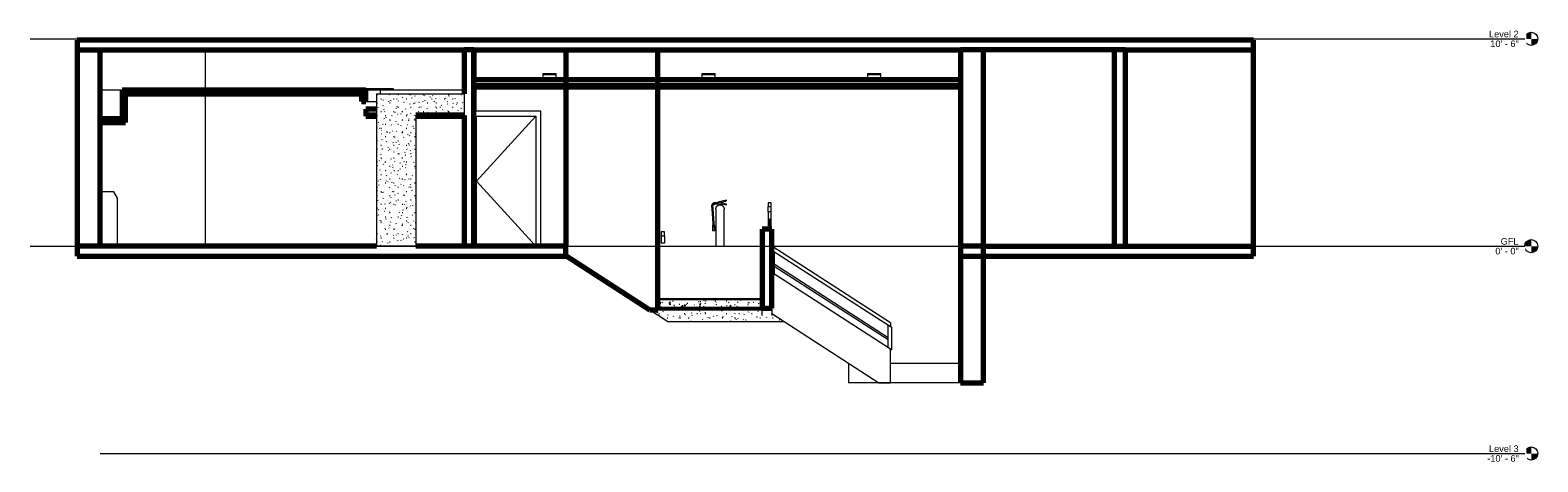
# Model space of a CAD drawing. Header units: inches. Extents: x -109 to 1547, y -131 to 131.
# Tile 2 of 2: x 630 to 1547, y -131 to 131. Entities that reach past the tile are written whole.
import ezdxf

# ---------------------------------------------------------------- set-up
doc = ezdxf.new("R2010")
doc.units = ezdxf.units.IN
doc.header["$MEASUREMENT"] = 0
for name, color, linetype, lineweight in [('A-CLNG-____-MCUT', 13, 'Continuous', 70), ('A-CLNG-____-OTLN', 13, 'Continuous', 18), ('A-CLNG-____-PATT', 13, 'Continuous', 70), ('A-DOOR-____-OTLN', 31, 'Continuous', 18), ('A-FLOR-____-MCUT', 192, 'Continuous', 70), ('A-FLOR-____-OTLN', 192, 'Continuous', 18), ('A-FLOR-HRAL-MCUT', 11, 'Continuous', 9), ('A-FLOR-HRAL-OTLN', 11, 'Continuous', 9), ('A-FLOR-LEVL-OTLN', 51, 'Continuous', 9), ('A-WALL-____-MCUT', 113, 'Continuous', 70), ('A-WALL-____-OTLN', 113, 'Continuous', 18), ('E-LITE-EQPM-OTLN', 33, 'Continuous', 9), ('I-WALL-____-MCUT', 2, 'Continuous', 70), ('I-WALL-____-OTLN', 2, 'Continuous', 18), ('M-EQPM-____-OTLN', 50, 'Continuous', 9), ('Q-SPCQ-____-OTLN', 91, 'Continuous', 9), ('S-BEAM-____-OTLN', 12, 'Continuous', 9), ('S-COLS-____-OTLN', 52, 'Continuous', 9), ('S-STRS-____-MCUT', 31, 'Continuous', 30), ('S-STRS-____-OTLN', 31, 'Continuous', 9)]:
    doc.layers.add(name, color=color, linetype=linetype, lineweight=lineweight)
doc.styles.add('Arial', font='arial.ttf', dxfattribs={"height": 4})
pattern_1 = [(0, (1048.511, 0), (10.24, 2.56), [0.4224, -7.258, 0.4224, -7.258, -40.96]), (0, (1048.511, 0), (10.24, 2.56), [-15.36, 0.4224, -14.938, 0.4224, -7.258, -17.92]), (0, (1048.511, 0), (10.24, 2.56), [-38.4, 0.4224, -4.698, 0.4224, -12.378]), (120, (1052.351, 1.28), (-7.337025, 7.5881), [0.4224, -7.258, 0.4224, -7.258, -40.96]), (120, (1052.351, 1.28), (-7.337025, 7.5881), [-15.36, 0.4224, -14.938, 0.4224, -7.258, -17.92]), (120, (1052.351, 1.28), (-7.337025, 7.5881), [-38.4, 0.4224, -4.698, 0.4224, -12.378]), (240, (1053.631, 6.4), (-2.902975, -10.1481), [0.4224, -7.258, 0.4224, -7.258, -40.96]), (240, (1053.631, 6.4), (-2.902975, -10.1481), [-15.36, 0.4224, -14.938, 0.4224, -7.258, -17.92]), (240, (1053.631, 6.4), (-2.902975, -10.1481), [-38.4, 0.4224, -4.698, 0.4224, -12.378])]

# ---------------------------------------------------------------- blocks, each defined once
blk = doc.blocks.new('Door-Single-Panel - 36_ x 80_ 2-410649-Internal Elevation 4 - a')
at = {"layer": 'A-DOOR-____-OTLN'}
for p, q in [((-489.3, 82), (-528.74, 82)), ((-492.3, 79), (-528.3, 39.5)), ((-528.3, 0), (-528.3, 79)), ((-528.3, 79), (-492.3, 79)), ((-492.3, 79), (-492.3, 0)), ((-489.3, 0), (-489.3, 82)), ((-492.3, 0), (-528.3, 39.5))]:
    blk.add_line(p, q, dxfattribs=at)
blk = doc.blocks.new('Radiator - Hydronic Fin Tube - 0-1_4_ NPT-485775-Internal Elevation 4 - a')
at = {"layer": 'M-EQPM-____-OTLN'}
for p, q in [((-748.91, 33), (-757.1, 33)), ((-746.6, 29.28), (-748.91, 33)), ((-746.6, 0.53), (-746.6, 29.28)), ((-747.1, 0), (-746.6, 0.53))]:
    blk.add_line(p, q, dxfattribs=at)
blk = doc.blocks.new('Downlight - Recessed Can - 8_ Incandescent - 120V-452348-Internal Elevation 4 - a')
at = {"layer": 'E-LITE-EQPM-OTLN'}
for p, q in [((-391.3, 104.75), (-391.3, 104.25)), ((-387.3, 104.75), (-391.3, 104.75)), ((-391.3, 104.25), (-387.3, 104.25)), ((-391.3, 104.25), (-391.3, 101)), ((-387.3, 104.25), (-391.3, 104.25)), ((-383.3, 104.75), (-387.3, 104.75)), ((-387.3, 104.25), (-383.3, 104.25)), ((-383.3, 104.25), (-387.3, 104.25)), ((-383.3, 104.25), (-383.3, 104.75)), ((-383.3, 101), (-383.3, 104.25))]:
    blk.add_line(p, q, dxfattribs=at)
blk = doc.blocks.new('Recessed Volumetric Light - 2_x2__2 Lamp_ - 120V-455015-Internal Elevation 4 - a')
at = {"layer": 'E-LITE-EQPM-OTLN'}
for p, q in [((-674.7, 95.63), (-698.7, 95.63)), ((-698.7, 95.63), (-698.7, 94.75)), ((-674.7, 94.75), (-674.7, 95.63))]:
    blk.add_line(p, q, dxfattribs=at)
blk = doc.blocks.new('Recessed Volumetric Light - 2_x2__2 Lamp_ - 120V-V1-Internal Elevation 4 - a')
at = {"layer": 'E-LITE-EQPM-OTLN'}
for p, q in [((-650.7, 95.63), (-674.7, 95.63)), ((-650.7, 94.75), (-650.7, 95.63))]:
    blk.add_line(p, q, dxfattribs=at)
blk = doc.blocks.new('Fire Extinguisher - EX-5_-464805-Internal Elevation 4 - a')
at = {"layer": 'Q-SPCQ-____-OTLN'}
for p, q in [((-376.29, 28.06), (-381.62, 26.73)), ((-376.67, 27.43), (-376.29, 27.81)), ((-376.29, 27.81), (-376.29, 28.06)), ((-385.16, 22.77), (-384.6, 13.74)), ((-383.85, 13.79), (-384.41, 22.88)), ((-382.79, 26.44), (-382.9, 26.44)), ((-382.9, 25.69), (-382.79, 25.69)), ((-382.79, 25.69), (-382.79, 26.44)), ((-381.62, 26.44), (-382.79, 26.44)), ((-382.79, 26.44), (-382.79, 25.69)), ((-382.79, 25.69), (-381.62, 25.69)), ((-382.79, 22.53), (-382.79, 0.31)), ((-381.62, 26.73), (-381.62, 25.52)), ((-381.62, 25.52), (-380.72, 25.52)), ((-380.94, 25.82), (-380.94, 25.06)), ((-380.94, 25.06), (-379.63, 25.06)), ((-379.85, 25.52), (-379.79, 25.52)), ((-379.79, 25.52), (-379.79, 25.57)), ((-379.64, 25.81), (-376.29, 25.03)), ((-379.63, 25.06), (-379.63, 25.82)), ((-379.54, 26.71), (-376.67, 27.43)), ((-379.54, 26.28), (-379.54, 26.71)), ((-376.29, 25.53), (-379.54, 26.28)), ((-377.79, 0.31), (-377.79, 22.53)), ((-376.29, 25.03), (-376.29, 25.53)), ((-383.83, 13.92), (-384.67, 13.85)), ((-384.67, 13.85), (-384.57, 12.7)), ((-384.63, 9.37), (-384.56, 12.82)), ((-384.56, 12.82), (-384.63, 9.37)), ((-384.63, 9.37), (-383.14, 9.5)), ((-384.57, 12.7), (-384.55, 12.7)), ((-384.55, 12.7), (-384.51, 12.7)), ((-384.51, 12.7), (-383.73, 12.77)), ((-383.73, 12.77), (-383.83, 13.92)), ((-383.78, 12.89), (-383.14, 9.5)), ((-383.14, 9.5), (-383.78, 12.89))]:
    blk.add_line(p, q, dxfattribs=at)
at = {"layer": 'Q-SPCQ-____-OTLN', "flags": 128}
for points in [[(-384.11, 26.2), (-384.18, 26.17), (-384.26, 26.13), (-384.33, 26.1), (-384.4, 26.06), (-384.47, 26.01), (-384.54, 25.97), (-384.6, 25.92), (-384.67, 25.87), (-384.73, 25.82), (-384.79, 25.76), (-384.84, 25.7), (-384.9, 25.64), (-384.95, 25.58), (-385, 25.51), (-385.05, 25.45), (-385.09, 25.38), (-385.13, 25.31), (-385.17, 25.24), (-385.21, 25.17), (-385.24, 25.09), (-385.27, 25.02), (-385.3, 24.94), (-385.32, 24.86), (-385.34, 24.78), (-385.36, 24.7), (-385.38, 24.62), (-385.39, 24.54), (-385.4, 24.46), (-385.4, 24.38), (-385.4, 24.3), (-385.4, 24.22), (-385.39, 24.14), (-385.39, 24.06), (-385.38, 23.97), (-385.36, 23.89), (-385.34, 23.81), (-385.34, 23.81)], [(-385.34, 23.81), (-385.26, 23.3), (-385.16, 22.8), (-385.16, 22.77)], [(-384.6, 23.95), (-384.62, 24), (-384.63, 24.05), (-384.64, 24.1), (-384.64, 24.15), (-384.65, 24.2), (-384.65, 24.26), (-384.65, 24.31), (-384.65, 24.36), (-384.65, 24.41), (-384.64, 24.46), (-384.63, 24.51), (-384.62, 24.56), (-384.61, 24.61), (-384.6, 24.66), (-384.58, 24.71), (-384.57, 24.76), (-384.55, 24.81), (-384.53, 24.85), (-384.5, 24.9), (-384.48, 24.95), (-384.45, 24.99), (-384.42, 25.03), (-384.39, 25.07), (-384.36, 25.11), (-384.33, 25.15), (-384.29, 25.19), (-384.26, 25.23), (-384.22, 25.26), (-384.18, 25.3), (-384.14, 25.33), (-384.1, 25.36), (-384.06, 25.39), (-384.01, 25.41), (-383.97, 25.44), (-383.92, 25.46), (-383.87, 25.48), (-383.83, 25.5), (-383.82, 25.5)], [(-384.41, 22.88), (-384.51, 23.35), (-384.59, 23.83), (-384.6, 23.95)], [(-382.9, 26.44), (-383.03, 26.44), (-383.15, 26.43), (-383.27, 26.42), (-383.39, 26.4), (-383.51, 26.38), (-383.63, 26.36), (-383.75, 26.32), (-383.87, 26.29), (-383.98, 26.25), (-384.1, 26.2), (-384.11, 26.2)], [(-383.82, 25.5), (-383.74, 25.54), (-383.65, 25.57), (-383.56, 25.6), (-383.47, 25.62), (-383.38, 25.64), (-383.29, 25.66), (-383.2, 25.67), (-383.11, 25.68), (-383.02, 25.69), (-382.92, 25.69), (-382.9, 25.69)], [(-382.79, 22.53), (-382.78, 22.64), (-382.78, 22.74), (-382.77, 22.85), (-382.75, 22.96), (-382.73, 23.06), (-382.71, 23.16), (-382.68, 23.27), (-382.65, 23.37), (-382.62, 23.47), (-382.58, 23.57), (-382.53, 23.66), (-382.49, 23.76), (-382.43, 23.85), (-382.38, 23.94), (-382.32, 24.03), (-382.26, 24.12), (-382.19, 24.2), (-382.13, 24.28), (-382.05, 24.36), (-381.98, 24.44), (-381.9, 24.51), (-381.82, 24.58), (-381.74, 24.65), (-381.65, 24.71), (-381.56, 24.77), (-381.47, 24.82), (-381.38, 24.87), (-381.29, 24.92), (-381.19, 24.97), (-381.09, 25.01), (-380.99, 25.04), (-380.94, 25.06)], [(-379.63, 25.06), (-379.53, 25.03), (-379.43, 24.99), (-379.33, 24.95), (-379.24, 24.9), (-379.14, 24.85), (-379.05, 24.79), (-378.96, 24.74), (-378.87, 24.68), (-378.79, 24.61)], [(-378.79, 24.61), (-378.71, 24.54), (-378.63, 24.47), (-378.55, 24.4), (-378.48, 24.32), (-378.41, 24.24), (-378.34, 24.16), (-378.28, 24.07), (-378.22, 23.99), (-378.16, 23.9), (-378.11, 23.8), (-378.06, 23.71), (-378.02, 23.61), (-377.97, 23.52), (-377.94, 23.42), (-377.9, 23.32), (-377.87, 23.21), (-377.85, 23.11), (-377.83, 23.01), (-377.81, 22.9), (-377.8, 22.8), (-377.79, 22.69), (-377.79, 22.58), (-377.79, 22.53)], [(-382.54, 0.06), (-382.55, 0.06), (-382.56, 0.06), (-382.57, 0.06), (-382.58, 0.06), (-382.59, 0.06), (-382.59, 0.06), (-382.6, 0.07), (-382.61, 0.07), (-382.62, 0.07), (-382.63, 0.08), (-382.64, 0.08), (-382.65, 0.09), (-382.66, 0.09), (-382.67, 0.1), (-382.68, 0.1), (-382.68, 0.11), (-382.69, 0.11), (-382.7, 0.12), (-382.71, 0.13), (-382.71, 0.13), (-382.72, 0.14), (-382.73, 0.15), (-382.73, 0.16), (-382.74, 0.16), (-382.75, 0.17), (-382.75, 0.18), (-382.76, 0.19), (-382.76, 0.2), (-382.76, 0.21), (-382.77, 0.22), (-382.77, 0.23), (-382.77, 0.24), (-382.78, 0.25), (-382.78, 0.25), (-382.78, 0.26), (-382.78, 0.27), (-382.78, 0.28), (-382.79, 0.29), (-382.79, 0.3), (-382.79, 0.31)], [(-382.41, 0.06), (-382.43, 0.06), (-382.46, 0.06), (-382.48, 0.06), (-382.5, 0.06), (-382.51, 0.06), (-382.52, 0.06), (-382.53, 0.06), (-382.53, 0.06), (-382.54, 0.06)], [(-382.54, 0.06), (-382.53, 0.06), (-382.53, 0.06), (-382.52, 0.06), (-382.51, 0.06), (-382.49, 0.06), (-382.47, 0.06), (-382.45, 0.06), (-382.42, 0.06), (-382.39, 0.06), (-382.36, 0.06), (-382.32, 0.06), (-382.28, 0.06), (-382.24, 0.06), (-382.19, 0.06), (-382.14, 0.06), (-382.09, 0.06), (-382.03, 0.06), (-381.98, 0.06), (-381.92, 0.06), (-381.85, 0.06), (-381.79, 0.06), (-381.72, 0.06), (-381.65, 0.06), (-381.58, 0.06), (-381.5, 0.06), (-381.42, 0.06), (-381.35, 0.06), (-381.27, 0.06), (-381.18, 0.06), (-381.1, 0.06), (-381.02, 0.06), (-380.93, 0.06), (-380.84, 0.06), (-380.76, 0.06), (-380.67, 0.06), (-380.58, 0.06), (-380.49, 0.06), (-380.4, 0.06), (-380.31, 0.06), (-380.22, 0.06), (-380.13, 0.06), (-380.04, 0.06), (-379.95, 0.06), (-379.86, 0.06), (-379.77, 0.06), (-379.69, 0.06), (-379.6, 0.06), (-379.52, 0.06), (-379.43, 0.06), (-379.35, 0.06), (-379.27, 0.06), (-379.19, 0.06), (-379.11, 0.06), (-379.04, 0.06), (-378.96, 0.06), (-378.89, 0.06), (-378.82, 0.06), (-378.75, 0.06), (-378.69, 0.06), (-378.63, 0.06), (-378.57, 0.06), (-378.51, 0.06), (-378.46, 0.06), (-378.41, 0.06), (-378.36, 0.06), (-378.31, 0.06), (-378.27, 0.06), (-378.23, 0.06), (-378.2, 0.06), (-378.17, 0.06), (-378.14, 0.06), (-378.11, 0.06), (-378.09, 0.06), (-378.07, 0.06), (-378.06, 0.06), (-378.05, 0.06), (-378.04, 0.06), (-378.04, 0.06), (-378.04, 0.06)], [(-378.04, 0.06), (-378.04, 0.06), (-378.04, 0.06), (-378.05, 0.06), (-378.06, 0.06), (-378.08, 0.06), (-378.1, 0.06), (-378.12, 0.06), (-378.15, 0.06), (-378.18, 0.06)], [(-377.79, 0.31), (-377.79, 0.3), (-377.79, 0.29), (-377.79, 0.28), (-377.79, 0.27), (-377.79, 0.26), (-377.79, 0.25), (-377.8, 0.24), (-377.8, 0.23), (-377.8, 0.22), (-377.81, 0.21), (-377.81, 0.2), (-377.81, 0.19), (-377.82, 0.18), (-377.82, 0.17), (-377.83, 0.17), (-377.83, 0.16), (-377.84, 0.15), (-377.85, 0.14), (-377.85, 0.13), (-377.86, 0.13), (-377.87, 0.12), (-377.88, 0.11), (-377.88, 0.11), (-377.89, 0.1), (-377.9, 0.1), (-377.91, 0.09), (-377.92, 0.09), (-377.93, 0.08), (-377.94, 0.08), (-377.94, 0.07), (-377.95, 0.07), (-377.96, 0.07), (-377.97, 0.07), (-377.98, 0.06), (-377.99, 0.06), (-378, 0.06), (-378.01, 0.06), (-378.02, 0.06), (-378.03, 0.06), (-378.04, 0.06)]]:
    blk.add_lwpolyline(points, dxfattribs=at)
at = {"layer": 'Q-SPCQ-____-OTLN'}
for start, end in [(0, 180), (180, 360)]:
    blk.add_arc((-380.29, 26.07), 0.707, start, end, dxfattribs=at)
for points in [[(-385.34, 23.81), (-385.34, 23.81), (-385.33, 23.81), (-385.26, 23.82), (-385.16, 23.84), (-385.04, 23.87), (-384.91, 23.89), (-384.78, 23.92), (-384.68, 23.94), (-384.62, 23.95), (-384.6, 23.95), (-384.6, 23.95)], [(-385.16, 22.77), (-385.16, 22.77), (-385.14, 22.77), (-385.08, 22.78), (-384.98, 22.8), (-384.85, 22.81), (-384.72, 22.83), (-384.6, 22.85), (-384.49, 22.86), (-384.43, 22.87), (-384.41, 22.88), (-384.41, 22.88)], [(-384.11, 26.2), (-384.11, 26.2), (-384.1, 26.18), (-384.08, 26.12), (-384.04, 26.03), (-383.99, 25.91), (-383.94, 25.79), (-383.89, 25.67), (-383.85, 25.58), (-383.83, 25.52), (-383.82, 25.5), (-383.82, 25.5)]]:
    blk.add_open_spline(points, degree=3, dxfattribs=at)
blk = doc.blocks.new('Railing - 2_-492881-Internal Elevation 4 - a')
at = {"layer": 'A-FLOR-HRAL-OTLN'}
for p, q in [((-349.07, 20.93), (-351.07, 20.93)), ((-351.07, 20.93), (-351.07, 10.41)), ((-349.07, 10.41), (-349.07, 20.93))]:
    blk.add_line(p, q, dxfattribs=at)
blk = doc.blocks.new('Railing - Railing-492858-Internal Elevation 4 - a')
at = {"layer": 'A-FLOR-HRAL-MCUT'}
for p, q in [((-351.07, 26.41), (-351.07, 24.05)), ((-349.07, 26.41), (-351.07, 26.41)), ((-351.07, 24.05), (-349.07, 24.05)), ((-349.07, 24.05), (-349.07, 26.41))]:
    blk.add_line(p, q, dxfattribs=at)
at = {"layer": 'A-FLOR-HRAL-MCUT', "flags": 128}
for points in [[(-349.57, 15.82), (-349.59, 15.96), (-349.63, 16.09), (-349.7, 16.21), (-349.79, 16.3), (-349.89, 16.37), (-350.01, 16.4), (-350.13, 16.4), (-350.25, 16.37), (-350.36, 16.3), (-350.45, 16.21), (-350.51, 16.09), (-350.56, 15.96), (-350.57, 15.82)], [(-350.57, 15.82), (-350.56, 15.68), (-350.51, 15.54), (-350.45, 15.43), (-350.36, 15.33), (-350.25, 15.27), (-350.13, 15.23), (-350.01, 15.23), (-349.89, 15.27), (-349.79, 15.33), (-349.7, 15.43), (-349.63, 15.54), (-349.59, 15.68), (-349.57, 15.82)]]:
    blk.add_lwpolyline(points, dxfattribs=at)
at = {"layer": 'A-FLOR-HRAL-OTLN'}
for p, q in [((-351.07, 20.93), (-351.07, 24.05)), ((-349.07, 20.93), (-349.07, 24.05)), ((-350.57, 15.82), (-350.57, 11.86)), ((-349.57, 11.86), (-349.57, 15.82))]:
    blk.add_line(p, q, dxfattribs=at)
blk.add_blockref('Railing - 2_-492881-Internal Elevation 4 - a', (0, 0))
blk = doc.blocks.new('Top Rail Type - Top Rail_Internal_-492869-Internal Elevation 4 - a')
at = {"layer": 'A-FLOR-HRAL-OTLN'}
for p, q in [((-351.07, 26.41), (-351.07, 24.05)), ((-349.07, 26.41), (-351.07, 26.41)), ((-351.07, 24.05), (-349.07, 24.05)), ((-351.07, 20.93), (-351.07, 24.05)), ((-349.07, 24.05), (-349.07, 26.41)), ((-349.07, 20.93), (-349.07, 24.05))]:
    blk.add_line(p, q, dxfattribs=at)
blk = doc.blocks.new('Railing - 2_-492922-Internal Elevation 4 - a')
at = {"layer": 'A-FLOR-HRAL-OTLN'}
for q in [(-348.7, -2.41), (-347.32, -16.92)]:
    blk.add_line((-347.32, -3.3), q, dxfattribs=at)
blk = doc.blocks.new('Railing - 2_-V2-Internal Elevation 4 - a')
at = {"layer": 'A-FLOR-HRAL-OTLN'}
for p, q in [((-276.07, -49.29), (-278.07, -47.99)), ((-278.07, -61.61), (-278.07, -47.99)), ((-276.07, -49.29), (-276.07, -62.91)), ((-276.7, -62.5), (-276.07, -62.91))]:
    blk.add_line(p, q, dxfattribs=at)
blk = doc.blocks.new('Railing - Railing-492899-Internal Elevation 4 - a')
at = {"layer": 'A-FLOR-HRAL-OTLN'}
for p, q in [((-278.07, -55.61), (-347.32, -10.92)), ((-347.32, -12.11), (-278.07, -56.8))]:
    blk.add_line(p, q, dxfattribs=at)
for name in ['Railing - 2_-492922-Internal Elevation 4 - a', 'Railing - 2_-V2-Internal Elevation 4 - a']:
    blk.add_blockref(name, (0, 0))
blk = doc.blocks.new('Top Rail Type - Top Rail_Internal_-492910-Internal Elevation 4 - a')
at = {"layer": 'A-FLOR-HRAL-OTLN'}
for p, q in [((-276.7, -46.5), (-348.7, -0.03)), ((-348.7, -2.41), (-276.7, -48.88)), ((-276.7, -46.5), (-276.7, -48.88))]:
    blk.add_line(p, q, dxfattribs=at)
blk = doc.blocks.new('Railing - Railing-492947-Internal Elevation 4 - a')
at = {"layer": 'A-FLOR-HRAL-MCUT'}
for p, q in [((-413.99, 8.76), (-415.99, 8.76)), ((-415.99, 8.76), (-415.99, 6.3)), ((-415.99, 6.3), (-413.99, 6.3)), ((-413.99, 6.3), (-413.99, 8.76))]:
    blk.add_line(p, q, dxfattribs=at)
at = {"layer": 'A-FLOR-HRAL-OTLN'}
for p, q in [((-415.99, 6.3), (-415.99, 1.78)), ((-413.99, 1.78), (-415.99, 1.78)), ((-413.99, 6.3), (-413.99, 1.78))]:
    blk.add_line(p, q, dxfattribs=at)
blk = doc.blocks.new('Handrail Type - Handrail_Internal_-493177-Internal Elevation 4 - a')
at = {"layer": 'A-FLOR-HRAL-OTLN'}
for p, q in [((-413.99, 8.76), (-415.99, 8.76)), ((-415.99, 8.76), (-415.99, 6.3)), ((-415.99, 6.3), (-413.99, 6.3)), ((-415.99, 6.3), (-415.99, 1.78)), ((-413.99, 1.78), (-415.99, 1.78)), ((-413.99, 6.3), (-413.99, 8.76)), ((-413.99, 6.3), (-413.99, 1.78))]:
    blk.add_line(p, q, dxfattribs=at)
blk = doc.blocks.new('Handrail Type - Handrail_Internal_-493399-Internal Elevation 4 - a')
at = {"layer": 'A-FLOR-HRAL-OTLN'}
for p, q in [((-417.25, 3.73), (-417.99, 4.21)), ((-417.99, 1.83), (-417.25, 1.35)), ((-417.25, 3.73), (-417.25, 1.35))]:
    blk.add_line(p, q, dxfattribs=at)
blk = doc.blocks.new('Handrail Type - Handrail_Internal_-493436-Internal Elevation 4 - a')
at = {"layer": 'A-FLOR-HRAL-OTLN'}
for p, q in [((-474.3, 34), (-474.3, 36)), ((-473.99, 36), (-474.3, 36)), ((-474.3, 34), (-473.99, 34))]:
    blk.add_line(p, q, dxfattribs=at)
blk = doc.blocks.new('Level - Level Head - Circle-50818-Internal Elevation 4 - a')
at = {"layer": 'A-FLOR-LEVL-OTLN'}
h = blk.add_hatch(color=256, dxfattribs=at)
edge = h.paths.add_edge_path()
edge.add_line((112.97, 0), (108.97, 0))
edge.add_arc((112.97, 0), 4, 90, 180, ccw=False)
edge.add_line((112.97, 4), (112.97, 0))
h = blk.add_hatch(color=256, dxfattribs=at)
edge = h.paths.add_edge_path()
edge.add_line((112.97, -4), (112.97, 0))
edge.add_line((112.97, 0), (116.97, 0))
edge.add_arc((112.97, 0), 4, 270, 360, ccw=False)
blk.add_circle((112.97, 0), 4, dxfattribs=at)

msp = doc.modelspace()

# ---------------------------------------------------------------- hatches: boundary and pattern name
at = {"layer": 'A-CLNG-____-PATT'}
h = msp.add_hatch(dxfattribs=at)
h.set_pattern_fill('FP_1', color=256, style=0, pattern_type=2)
h.set_pattern_definition(pattern_1)
h.paths.add_polyline_path([(1184.16, 96.75), (1196.05, 96.75), (1196.05, 97.37), (900.22, 97.37), (900.22, 96.75), (1172.61, 96.75)])
h = msp.add_hatch(dxfattribs=at)
h.set_pattern_fill('FP_1', color=256, style=0, pattern_type=2)
h.set_pattern_definition(pattern_1)
h.paths.add_polyline_path([(883.86, 79), (894.22, 79), (894.22, 79.62), (865.01, 79.62), (865.01, 79)])
h.paths.add_polyline_path([(837.66, 79), (841.01, 79), (841.01, 79.62), (834.43, 79.62), (834.43, 79)])
at = {"layer": 'S-BEAM-____-OTLN'}
h = msp.add_hatch(dxfattribs=at)
h.set_pattern_fill('FP_1', color=256, style=0, pattern_type=2)
h.set_pattern_definition(pattern_1)
h.paths.add_polyline_path([(894.33, 79.69), (894.33, 92.5), (841.06, 92.5), (841.06, 79.69), (883.86, 79.69)])
at = {"layer": 'S-COLS-____-OTLN'}
h = msp.add_hatch(dxfattribs=at)
h.set_pattern_fill('FP_1', color=256, style=0, pattern_type=2)
h.set_pattern_definition(pattern_1)
h.paths.add_polyline_path([(841.01, 0), (865.01, 0), (865.01, 79.69), (841.01, 79.69), (841.01, 65.89)])
at = {"layer": 'S-STRS-____-OTLN'}
h = msp.add_hatch(dxfattribs=at)
h.set_pattern_fill('FP_2', color=256, style=0, pattern_type=2)
h.set_pattern_definition([(50, (1048.511, 0), (9.1806, -0.8031), [0.96, -10.56]), (355, (1048.511, 0), (-1.7756, 9.6284), [0.768, -8.448]), (100.451, (1049.276, -0.067), (7.4051, 8.8246), [0.8159, -8.975]), (46.184, (1048.511, 2.56), (13.6606, -2.1188), [1.44, -15.84]), (96.636, (1049.649, 2.383), (11.9632, 12.469), [1.224, -13.462]), (351.184, (1048.511, 2.56), (11.9633, 12.4688), [1.152, -12.672]), (21, (1049.791, 1.92), (7.6402, -5.1533), [0.96, -10.56]), (326, (1049.791, 1.92), (3.115, 9.282), [0.768, -8.448]), (71.451, (1050.427, 1.491), (10.7549, 4.1281), [0.8159, -8.975]), (37.5, (1048.511, 0), (0.15515, 4.26096), [0.4224, -7.923, 0.4224, -8.154, -8.48]), (37.5, (1048.511, 0), (0.15515, 4.26096), [-16.922, 0.4224, -8.058]), (7.5, (1048.511, 0), (3.36682, 5.04865), [0.4224, -4.467, 0.4224, -7.731, -3.232]), (7.5, (1048.511, 0), (3.36682, 5.04865), [-13.043, 0.4224, -2.81]), (327.5, (1045.656, 0), (6.83305, -0.2886), [0.4224, -2.778, 0.4224, -9.562, -13.248]), (327.5, (1045.656, 0), (6.83305, -0.2886), [-13.184, 0.4224, -12.826]), (317.5, (1044.376, 0), (7.4649, 1.2814), [0.4224, -3.738, 0.4224, -6.208, -9.408]), (317.5, (1044.376, 0), (7.4649, 1.2814), [-10.79, 0.4224, -8.986])])
h.paths.add_polyline_path([(1012.14, -37.49), (1075.43, -37.49), (1075.43, -32.27), (1012.14, -32.27)])
h = msp.add_hatch(dxfattribs=at)
h.set_pattern_fill('FP_1', color=256, style=0, pattern_type=2)
h.set_pattern_definition(pattern_1)
h.paths.add_polyline_path([(1011.88, -41.7), (1011.88, -38.73), (1007.27, -38.73)])
h = msp.add_hatch(dxfattribs=at)
h.set_pattern_fill('FP_1', color=256, style=0, pattern_type=2)
h.set_pattern_definition(pattern_1)
h.paths.add_polyline_path([(1012.88, -42.35), (1012.88, -38.73), (1011.88, -38.73), (1011.88, -41.7), (1012.14, -41.87)])
h = msp.add_hatch(dxfattribs=at)
h.set_pattern_fill('FP_3', color=256, style=0, pattern_type=2)
h.set_pattern_definition([(0, (1048.511, -24.758), (10.24, 1.492), [0.4224, -7.258, 0.4224, -7.258, -40.96]), (0, (1048.511, -24.758), (10.24, 1.492), [-15.36, 0.4224, -14.938, 0.4224, -7.258, -17.92]), (0, (1048.511, -24.758), (10.24, 1.492), [-38.4, 0.4224, -4.698, 0.4224, -12.378]), (134.736, (1052.351, -24.012), (-7.33715, 4.42145), [0.30007, -5.156, 0.30007, -5.156, -29.098]), (134.736, (1052.351, -24.012), (-7.33715, 4.42145), [-10.912, 0.30007, -10.612, 0.30007, -5.156, -12.73]), (134.736, (1052.351, -24.012), (-7.33715, 4.42145), [-27.279, 0.30007, -3.337, 0.30007, -8.793]), (225.264, (1053.631, -21.029), (-2.90303, -5.91354), [0.30007, -5.156, 0.30007, -5.156, -29.098]), (225.264, (1053.631, -21.029), (-2.90303, -5.91354), [-10.912, 0.30007, -10.612, 0.30007, -5.156, -12.73]), (225.264, (1053.631, -21.029), (-2.90303, -5.91354), [-27.279, 0.30007, -3.337, 0.30007, -8.793])])
h.paths.add_polyline_path([(1012.14, -38.72), (1075.43, -38.72), (1075.43, -37.49), (1012.14, -37.49)])
h = msp.add_hatch(dxfattribs=at)
h.set_pattern_fill('FP_1', color=256, style=0, pattern_type=2)
h.set_pattern_definition(pattern_1)
h.paths.add_polyline_path([(1022.46, -45.73), (1088.83, -45.73), (1081.43, -40.95), (1081.43, -42.07), (1075.43, -42.07), (1075.43, -38.73), (1012.88, -38.73), (1012.88, -42.35), (1018.12, -45.73)])

# ---------------------------------------------------------------- linework, layer by layer
at = {"layer": 'A-CLNG-____-MCUT'}
for p, q in [((1196.05, 101), (900.22, 101)), ((831.83, 94.75), (688.4, 94.75)), ((831.83, 93.12), (688.4, 93.12)), ((688.4, 92.5), (831.83, 92.5)), ((831.83, 92.5), (831.83, 94.75)), ((1196.05, 97.37), (900.22, 97.37)), ((900.22, 96.75), (1196.05, 96.75)), ((841.06, 83.25), (834.43, 83.25)), ((834.43, 83.25), (834.43, 79)), ((686.4, 77.43), (673.03, 77.43)), ((686.4, 75.81), (673.03, 75.81)), ((673.03, 75.18), (686.4, 75.18)), ((686.4, 75.18), (686.4, 77.43)), ((841.01, 79.62), (834.43, 79.62)), ((834.43, 79), (841.01, 79)), ((894.22, 79.62), (865.01, 79.62)), ((865.01, 79), (894.22, 79)), ((894.22, 79), (894.22, 79.69))]:
    msp.add_line(p, q, dxfattribs=at)
at = {"layer": 'A-CLNG-____-OTLN'}
for p, q in [((831.83, 94.75), (831.99, 94.75)), ((831.99, 92.5), (831.83, 92.5))]:
    msp.add_line(p, q, dxfattribs=at)
at = {"layer": 'A-FLOR-____-MCUT'}
for p, q in [((1374.17, 125.25), (659.03, 125.25)), ((659.03, 125.25), (659.03, 119.25)), ((659.03, 119.25), (894.22, 119.25)), ((900.22, 119.25), (1196.05, 119.25)), ((1296.45, 119.25), (1374.17, 119.25)), ((1374.17, 119.25), (1374.17, 125.25)), ((841.01, 0), (659.03, 0)), ((659.03, 0), (659.03, -6)), ((956.14, 0), (865.01, 0)), ((956.14, -6), (956.14, 0)), ((1210.05, 0), (1196.05, 0)), ((1374.17, -6), (1374.17, 0)), ((659.03, -6), (956.14, -6)), ((1196.05, -6), (1374.17, -6))]:
    msp.add_line(p, q, dxfattribs=at)
at = {"layer": 'A-FLOR-____-OTLN'}
for p, q in [((1128.08, -71.06), (1128.08, -83)), ((1153.43, -71), (1196.05, -71)), ((1196.05, -83), (1128.08, -83))]:
    msp.add_line(p, q, dxfattribs=at)
at = {"layer": 'A-WALL-____-MCUT'}
for p, q in [((659.03, 119.25), (659.03, 0)), ((673.03, 0), (673.03, 119.25)), ((894.22, 119.25), (894.22, 92.5)), ((900.22, 119.25), (894.22, 119.25)), ((900.22, 0), (900.22, 119.25)), ((956.14, 119.25), (956.14, 0)), ((1012.14, -38.73), (1012.14, 119.25)), ((1289.45, 119.25), (1196.05, 119.25)), ((1196.05, 119.25), (1196.05, -83)), ((1210.05, -83), (1210.05, 119.25)), ((1289.45, 119.25), (1289.45, 0)), ((1296.45, 119.25), (1289.45, 119.25)), ((1296.45, 0), (1296.45, 119.25)), ((1374.17, 0), (1374.17, 119.25)), ((894.22, 79), (894.22, 0)), ((1075.43, 10.41), (1075.43, -37.76)), ((1081.43, 10.41), (1075.43, 10.41)), ((1081.43, -37.76), (1081.43, 10.41)), ((1210.05, 0), (1374.17, 0)), ((956.14, -5.72), (1007.27, -38.73)), ((1007.27, -38.73), (1012.14, -38.73)), ((1075.43, -37.76), (1081.43, -37.76)), ((1196.05, -83), (1210.05, -83))]:
    msp.add_line(p, q, dxfattribs=at)
at = {"layer": 'A-WALL-____-OTLN'}
for p, q in [((736.99, 95.63), (736.99, 119.25)), ((901.41, 119.25), (901.41, 101)), ((736.99, 0), (736.99, 92.5)), ((901.41, 96.75), (901.41, 82)), ((956.14, -6), (956.57, -6)), ((1153.43, -62.5), (1081.43, -16.03)), ((1075.43, -42.07), (1075.43, -37.76)), ((1081.43, -37.76), (1081.43, -42.07)), ((1081.43, -40.95), (1146.51, -82.96)), ((1153.43, -82.96), (1153.43, -62.5)), ((1146.51, -82.96), (1153.43, -82.96))]:
    msp.add_line(p, q, dxfattribs=at)
at = {"layer": 'I-WALL-____-MCUT'}
for p, q in [((688.4, 94.75), (686.4, 94.75)), ((686.4, 94.75), (686.4, 77.43)), ((688.4, 75.18), (688.4, 94.75)), ((831.99, 94.75), (831.99, 87.83)), ((834.43, 94.75), (831.99, 94.75)), ((834.43, 87.83), (834.43, 94.75)), ((831.99, 87.83), (834.43, 87.83)), ((686.4, 75.18), (688.4, 75.18))]:
    msp.add_line(p, q, dxfattribs=at)
at = {"layer": 'I-WALL-____-OTLN'}
for p, q in [((686.4, 94.75), (673.03, 94.75)), ((894.22, 94.75), (834.43, 94.75)), ((843.49, 92.5), (843.49, 94.75)), ((834.43, 87.83), (841.06, 87.83)), ((841.05, 87.83), (841.05, 83.25))]:
    msp.add_line(p, q, dxfattribs=at)
at = {"layer": 'S-BEAM-____-OTLN'}
for p, q in [((841.06, 92.5), (894.33, 92.5)), ((841.06, 92.5), (841.06, 79.69)), ((894.33, 92.5), (894.33, 79.69)), ((894.33, 79.69), (865.01, 79.69))]:
    msp.add_line(p, q, dxfattribs=at)
at = {"layer": 'S-COLS-____-OTLN'}
for p, q in [((841.01, 79.69), (841.01, 0)), ((841.06, 79.69), (841.01, 79.69)), ((865.01, 79.69), (865.01, 0)), ((865.01, 0), (841.01, 0))]:
    msp.add_line(p, q, dxfattribs=at)
at = {"layer": 'S-STRS-____-MCUT'}
for p, q in [((1075.43, -32.27), (1012.14, -32.27)), ((1012.14, -32.27), (1012.14, -37.49)), ((1075.43, -37.49), (1075.43, -32.27)), ((1012.14, -37.49), (1075.43, -37.49))]:
    msp.add_line(p, q, dxfattribs=at)
at = {"layer": 'S-STRS-____-OTLN'}
for p, q in [((1007.27, -38.73), (1011.88, -41.7)), ((1012.88, -42.35), (1011.88, -41.7)), ((1075.43, -38.72), (1012.14, -38.72)), ((1012.14, -38.73), (1012.88, -38.73)), ((1012.88, -38.73), (1018.12, -38.73)), ((1012.88, -42.35), (1018.12, -45.73)), ((1018.12, -38.73), (1075.43, -38.73)), ((1018.12, -45.73), (1088.83, -45.73))]:
    msp.add_line(p, q, dxfattribs=at)

# ---------------------------------------------------------------- block references
at = {"layer": 'A-DOOR-____-OTLN'}
msp.add_blockref('Door-Single-Panel - 36_ x 80_ 2-410649-Internal Elevation 4 - a', (1430.13, 0), dxfattribs=at)
at = {"layer": 'A-FLOR-HRAL-OTLN'}
for name in ['Handrail Type - Handrail_Internal_-493436-Internal Elevation 4 - a', 'Railing - Railing-492858-Internal Elevation 4 - a', 'Top Rail Type - Top Rail_Internal_-492869-Internal Elevation 4 - a', 'Handrail Type - Handrail_Internal_-493399-Internal Elevation 4 - a', 'Railing - Railing-492947-Internal Elevation 4 - a', 'Handrail Type - Handrail_Internal_-493177-Internal Elevation 4 - a', 'Top Rail Type - Top Rail_Internal_-492910-Internal Elevation 4 - a', 'Railing - Railing-492899-Internal Elevation 4 - a']:
    msp.add_blockref(name, (1430.13, 0), dxfattribs=at)
at = {"layer": 'A-FLOR-LEVL-OTLN'}
for p in [(1430.13, 126), (1430.13, 0), (1430.13, -126)]:
    msp.add_blockref('Level - Level Head - Circle-50818-Internal Elevation 4 - a', p, dxfattribs=at)
at = {"layer": 'E-LITE-EQPM-OTLN'}
for name, p in [('Downlight - Recessed Can - 8_ Incandescent - 120V-452348-Internal Elevation 4 - a', (1333.53, 0)), ('Downlight - Recessed Can - 8_ Incandescent - 120V-452348-Internal Elevation 4 - a', (1430.13, 0)), ('Downlight - Recessed Can - 8_ Incandescent - 120V-452348-Internal Elevation 4 - a', (1530.84, 0)), ('Recessed Volumetric Light - 2_x2__2 Lamp_ - 120V-455015-Internal Elevation 4 - a', (1430.13, 0)), ('Recessed Volumetric Light - 2_x2__2 Lamp_ - 120V-V1-Internal Elevation 4 - a', (1430.13, 0)), ('Recessed Volumetric Light - 2_x2__2 Lamp_ - 120V-455015-Internal Elevation 4 - a', (1526.13, 0))]:
    msp.add_blockref(name, p, dxfattribs=at)
at = {"layer": 'M-EQPM-____-OTLN'}
msp.add_blockref('Radiator - Hydronic Fin Tube - 0-1_4_ NPT-485775-Internal Elevation 4 - a', (1430.13, 0), dxfattribs=at)
at = {"layer": 'Q-SPCQ-____-OTLN'}
msp.add_blockref('Fire Extinguisher - EX-5_-464805-Internal Elevation 4 - a', (1430.13, 0), dxfattribs=at)

# ---------------------------------------------------------------- texts
at = {"layer": 'A-FLOR-LEVL-OTLN', "insert": (1524.48, 4.93), "char_height": 4, "width": 13.13, "attachment_point": 1, "style": 'Arial', "bg_fill": 3, "box_fill_scale": 1.25, "bg_fill_color": 256, "bg_fill_true_color": 13158600, "bg_fill_transparency": 0}
msp.add_mtext('GFL', dxfattribs=at)

# ---------------------------------------------------------------- next in the draw order: texts
at = {"layer": 'A-FLOR-LEVL-OTLN', "char_height": 4, "attachment_point": 1, "style": 'Arial', "bg_fill": 3, "box_fill_scale": 1.25, "bg_fill_color": 256, "bg_fill_true_color": 13158600, "bg_fill_transparency": 0}
for s, insert, width in [('Level 2', (1517.4, 130.93), 21.715), ('0\' - 0"', (1521.26, -0.99), 17.271), ('Level 3', (1517.4, -121.07), 21.715)]:
    msp.add_mtext(s, dxfattribs=dict(at, insert=insert, width=width))

# ---------------------------------------------------------------- next in the draw order: linework, layer by layer
at = {"layer": 'A-FLOR-LEVL-OTLN'}
msp.add_line((630.43, 0), (1539.1, 0), dxfattribs=at)

# ---------------------------------------------------------------- next in the draw order: texts
at = {"layer": 'A-FLOR-LEVL-OTLN', "char_height": 4, "attachment_point": 1, "style": 'Arial', "bg_fill": 3, "box_fill_scale": 1.25, "bg_fill_color": 256, "bg_fill_true_color": 13158600, "bg_fill_transparency": 0}
for s, insert, width in [('10\' - 6"', (1518.18, 125.01), 21.008), ('-10\' - 6"', (1516.35, -126.99), 23.23)]:
    msp.add_mtext(s, dxfattribs=dict(at, insert=insert, width=width))

# ---------------------------------------------------------------- next in the draw order: linework, layer by layer
at = {"layer": 'A-FLOR-LEVL-OTLN'}
for p, q in [((630.43, 126), (1539.1, 126)), ((672.97, -126), (1539.1, -126))]:
    msp.add_line(p, q, dxfattribs=at)

doc.saveas('drawing.dxf')
